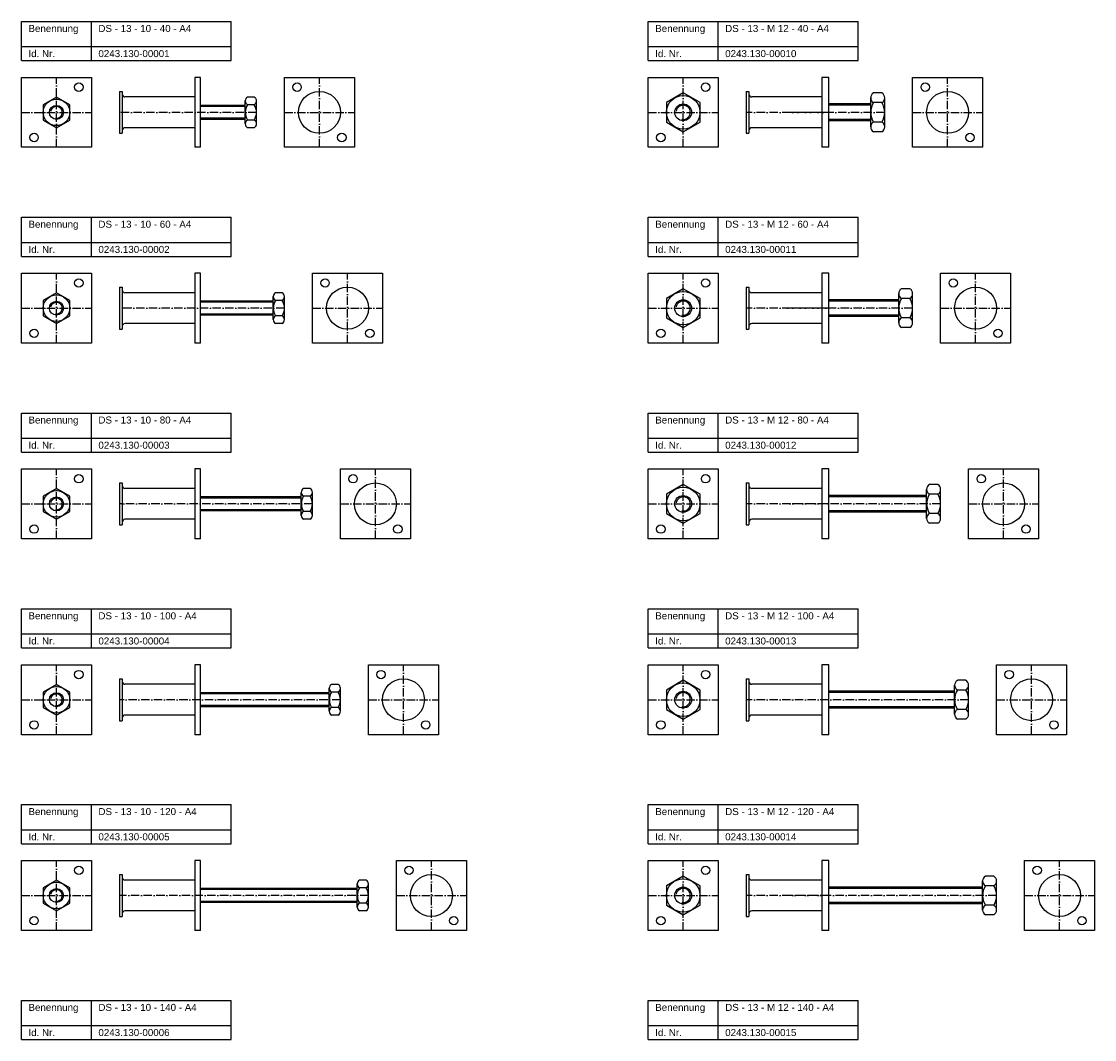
# Model space of a CAD drawing. Header units: millimetres. Extents: x 77 to 2545, y 1116 to 2936.
# Tile 3 of 8: x 77 to 844, y 2208 to 2936. Entities that reach past the tile are written whole.
import ezdxf

# ---------------------------------------------------------------- set-up
doc = ezdxf.new("R2010")
doc.units = ezdxf.units.MM
doc.header["$LTSCALE"] = 0.5
doc.linetypes.add('achse', pattern=[18, 12, -3, 0, -3])
doc.layers.add('HALFEN', color=2, linetype='CONTINUOUS')
doc.styles.add('ARIAL50', font='ARIAL.TTF', dxfattribs={"height": 5})

msp = doc.modelspace()

# ---------------------------------------------------------------- linework, layer by layer
at = {"layer": 'HALFEN'}
for p, q in [((77.25, 2936.25), (227.25, 2936.25)), ((77.25, 2908.25), (77.25, 2936.25)), ((127.25, 2908.25), (127.25, 2936.25)), ((227.25, 2908.25), (227.25, 2936.25)), ((525.25, 2936.25), (675.25, 2936.25)), ((525.25, 2908.25), (525.25, 2936.25)), ((575.25, 2908.25), (575.25, 2936.25)), ((675.25, 2908.25), (675.25, 2936.25)), ((77.25, 2918.25), (227.25, 2918.25)), ((525.25, 2918.25), (675.25, 2918.25)), ((77.25, 2908.25), (227.25, 2908.25)), ((525.25, 2908.25), (675.25, 2908.25)), ((77.25, 2896.25), (127.25, 2896.25)), ((77.25, 2846.25), (77.25, 2896.25)), ((127.25, 2896.25), (127.25, 2846.25)), ((205.25, 2896.25), (201.25, 2896.25)), ((201.25, 2896.25), (201.25, 2846.25)), ((205.25, 2846.25), (205.25, 2896.25)), ((265.25, 2896.25), (315.25, 2896.25)), ((265.25, 2846.25), (265.25, 2896.25)), ((315.25, 2896.25), (315.25, 2846.25)), ((525.25, 2896.25), (575.25, 2896.25)), ((525.25, 2846.25), (525.25, 2896.25)), ((575.25, 2896.25), (575.25, 2846.25)), ((649.25, 2896.25), (649.25, 2846.25)), ((654.25, 2896.25), (649.25, 2896.25)), ((654.25, 2846.25), (654.25, 2896.25)), ((714.25, 2896.25), (764.25, 2896.25)), ((714.25, 2846.25), (714.25, 2896.25)), ((764.25, 2896.25), (764.25, 2846.25)), ((147.25, 2886.25), (149.25, 2886.25)), ((147.25, 2886.25), (147.25, 2856.25)), ((149.25, 2886.25), (149.25, 2856.25)), ((595.25, 2886.25), (597.25, 2886.25)), ((595.25, 2886.25), (595.25, 2856.25)), ((597.25, 2886.25), (597.25, 2856.25)), ((692.25, 2885.11), (686.25, 2885.11)), ((102.25, 2882.22), (92.75, 2876.73)), ((92.75, 2876.73), (92.75, 2865.77)), ((111.75, 2876.73), (102.25, 2882.22)), ((111.75, 2865.77), (111.75, 2876.73)), ((201.25, 2882.25), (151.25, 2882.25)), ((237.25, 2876.25), (205.25, 2876.25)), ((237.25, 2863.02), (237.25, 2879.48)), ((243.67, 2882.22), (238.83, 2882.22)), ((243.67, 2876.73), (238.83, 2876.73)), ((245.25, 2863.02), (245.25, 2879.48)), ((649.25, 2882.25), (599.25, 2882.25)), ((684.25, 2877.25), (654.25, 2877.25)), ((684.25, 2876.3), (654.25, 2876.3)), ((684.25, 2860.86), (684.25, 2881.64)), ((692.25, 2878.18), (686.25, 2878.18)), ((694.25, 2860.86), (694.25, 2881.64)), ((237.25, 2875.44), (205.25, 2875.44)), ((92.75, 2865.77), (102.25, 2860.28)), ((102.25, 2860.28), (111.75, 2865.77)), ((237.25, 2867.06), (205.25, 2867.06)), ((237.25, 2866.25), (205.25, 2866.25)), ((243.67, 2865.77), (238.83, 2865.77)), ((684.25, 2866.2), (654.25, 2866.2)), ((684.25, 2865.25), (654.25, 2865.25)), ((692.25, 2864.32), (686.25, 2864.32)), ((147.25, 2856.25), (149.25, 2856.25)), ((201.25, 2860.25), (151.25, 2860.25)), ((243.67, 2860.28), (238.83, 2860.28)), ((595.25, 2856.25), (597.25, 2856.25)), ((649.25, 2860.25), (599.25, 2860.25)), ((692.25, 2857.39), (686.25, 2857.39)), ((127.25, 2846.25), (77.25, 2846.25)), ((205.25, 2846.25), (201.25, 2846.25)), ((315.25, 2846.25), (265.25, 2846.25)), ((575.25, 2846.25), (525.25, 2846.25)), ((654.25, 2846.25), (649.25, 2846.25)), ((764.25, 2846.25), (714.25, 2846.25)), ((77.25, 2796.25), (227.25, 2796.25)), ((77.25, 2768.25), (77.25, 2796.25)), ((127.25, 2768.25), (127.25, 2796.25)), ((227.25, 2768.25), (227.25, 2796.25)), ((525.25, 2796.25), (675.25, 2796.25)), ((525.25, 2768.25), (525.25, 2796.25)), ((575.25, 2768.25), (575.25, 2796.25)), ((675.25, 2768.25), (675.25, 2796.25)), ((77.25, 2778.25), (227.25, 2778.25)), ((525.25, 2778.25), (675.25, 2778.25)), ((77.25, 2768.25), (227.25, 2768.25)), ((525.25, 2768.25), (675.25, 2768.25)), ((77.25, 2706.25), (77.25, 2756.25)), ((77.25, 2756.25), (127.25, 2756.25)), ((127.25, 2756.25), (127.25, 2706.25)), ((201.25, 2756.25), (201.25, 2706.25)), ((205.25, 2756.25), (201.25, 2756.25)), ((205.25, 2706.25), (205.25, 2756.25)), ((285.25, 2756.25), (335.25, 2756.25)), ((285.25, 2706.25), (285.25, 2756.25)), ((335.25, 2756.25), (335.25, 2706.25)), ((525.25, 2756.25), (575.25, 2756.25)), ((525.25, 2706.25), (525.25, 2756.25)), ((575.25, 2756.25), (575.25, 2706.25)), ((649.25, 2756.25), (649.25, 2706.25)), ((654.25, 2756.25), (649.25, 2756.25)), ((654.25, 2706.25), (654.25, 2756.25)), ((734.25, 2756.25), (784.25, 2756.25)), ((734.25, 2706.25), (734.25, 2756.25)), ((784.25, 2756.25), (784.25, 2706.25)), ((147.25, 2746.25), (147.25, 2716.25)), ((147.25, 2746.25), (149.25, 2746.25)), ((149.25, 2746.25), (149.25, 2716.25)), ((595.25, 2746.25), (595.25, 2716.25)), ((595.25, 2746.25), (597.25, 2746.25)), ((597.25, 2746.25), (597.25, 2716.25)), ((102.25, 2742.22), (92.75, 2736.73)), ((111.75, 2736.73), (102.25, 2742.22)), ((201.25, 2742.25), (151.25, 2742.25)), ((257.25, 2723.02), (257.25, 2739.48)), ((263.67, 2742.22), (258.83, 2742.22)), ((265.25, 2723.02), (265.25, 2739.48)), ((649.25, 2742.25), (599.25, 2742.25)), ((704.25, 2720.86), (704.25, 2741.64)), ((712.25, 2745.11), (706.25, 2745.11)), ((714.25, 2720.86), (714.25, 2741.64)), ((92.75, 2736.73), (92.75, 2725.77)), ((111.75, 2725.77), (111.75, 2736.73)), ((257.25, 2736.25), (205.25, 2736.25)), ((257.25, 2735.44), (205.25, 2735.44)), ((263.67, 2736.73), (258.83, 2736.73)), ((704.25, 2737.25), (654.25, 2737.25)), ((704.25, 2736.3), (654.25, 2736.3)), ((712.25, 2738.18), (706.25, 2738.18)), ((92.75, 2725.77), (102.25, 2720.28)), ((102.25, 2720.28), (111.75, 2725.77)), ((257.25, 2727.06), (205.25, 2727.06)), ((257.25, 2726.25), (205.25, 2726.25)), ((263.67, 2725.77), (258.83, 2725.77)), ((704.25, 2726.2), (654.25, 2726.2)), ((704.25, 2725.25), (654.25, 2725.25)), ((712.25, 2724.32), (706.25, 2724.32)), ((147.25, 2716.25), (149.25, 2716.25)), ((201.25, 2720.25), (151.25, 2720.25)), ((263.67, 2720.28), (258.83, 2720.28)), ((595.25, 2716.25), (597.25, 2716.25)), ((649.25, 2720.25), (599.25, 2720.25)), ((712.25, 2717.39), (706.25, 2717.39)), ((127.25, 2706.25), (77.25, 2706.25)), ((205.25, 2706.25), (201.25, 2706.25)), ((335.25, 2706.25), (285.25, 2706.25)), ((575.25, 2706.25), (525.25, 2706.25)), ((654.25, 2706.25), (649.25, 2706.25)), ((784.25, 2706.25), (734.25, 2706.25)), ((77.25, 2656.25), (227.25, 2656.25)), ((77.25, 2628.25), (77.25, 2656.25)), ((127.25, 2628.25), (127.25, 2656.25)), ((227.25, 2628.25), (227.25, 2656.25)), ((525.25, 2656.25), (675.25, 2656.25)), ((525.25, 2628.25), (525.25, 2656.25)), ((575.25, 2628.25), (575.25, 2656.25)), ((675.25, 2628.25), (675.25, 2656.25)), ((77.25, 2638.25), (227.25, 2638.25)), ((525.25, 2638.25), (675.25, 2638.25)), ((77.25, 2628.25), (227.25, 2628.25)), ((525.25, 2628.25), (675.25, 2628.25)), ((77.25, 2616.25), (127.25, 2616.25)), ((77.25, 2566.25), (77.25, 2616.25)), ((127.25, 2616.25), (127.25, 2566.25)), ((205.25, 2616.25), (201.25, 2616.25)), ((201.25, 2616.25), (201.25, 2566.25)), ((205.25, 2566.25), (205.25, 2616.25)), ((305.25, 2616.25), (355.25, 2616.25)), ((305.25, 2566.25), (305.25, 2616.25)), ((355.25, 2616.25), (355.25, 2566.25)), ((525.25, 2616.25), (575.25, 2616.25)), ((525.25, 2566.25), (525.25, 2616.25)), ((575.25, 2616.25), (575.25, 2566.25)), ((649.25, 2616.25), (649.25, 2566.25)), ((654.25, 2616.25), (649.25, 2616.25)), ((654.25, 2566.25), (654.25, 2616.25)), ((754.25, 2616.25), (804.25, 2616.25)), ((754.25, 2566.25), (754.25, 2616.25)), ((804.25, 2616.25), (804.25, 2566.25)), ((102.25, 2602.22), (92.75, 2596.73)), ((111.75, 2596.73), (102.25, 2602.22)), ((147.25, 2606.25), (149.25, 2606.25)), ((147.25, 2606.25), (147.25, 2576.25)), ((149.25, 2606.25), (149.25, 2576.25)), ((201.25, 2602.25), (151.25, 2602.25)), ((283.67, 2602.22), (278.83, 2602.22)), ((595.25, 2606.25), (597.25, 2606.25)), ((595.25, 2606.25), (595.25, 2576.25)), ((597.25, 2606.25), (597.25, 2576.25)), ((649.25, 2602.25), (599.25, 2602.25)), ((724.25, 2580.86), (724.25, 2601.64)), ((732.25, 2605.11), (726.25, 2605.11)), ((734.25, 2580.86), (734.25, 2601.64)), ((92.75, 2596.73), (92.75, 2585.77)), ((111.75, 2585.77), (111.75, 2596.73)), ((277.25, 2596.25), (205.25, 2596.25)), ((277.25, 2595.44), (205.25, 2595.44)), ((277.25, 2583.02), (277.25, 2599.48)), ((283.67, 2596.73), (278.83, 2596.73)), ((285.25, 2583.02), (285.25, 2599.48)), ((724.25, 2597.25), (654.25, 2597.25)), ((724.25, 2596.3), (654.25, 2596.3)), ((732.25, 2598.18), (726.25, 2598.18)), ((92.75, 2585.77), (102.25, 2580.28)), ((102.25, 2580.28), (111.75, 2585.77)), ((277.25, 2587.06), (205.25, 2587.06)), ((277.25, 2586.25), (205.25, 2586.25)), ((283.67, 2585.77), (278.83, 2585.77)), ((724.25, 2586.2), (654.25, 2586.2)), ((724.25, 2585.25), (654.25, 2585.25)), ((201.25, 2580.25), (151.25, 2580.25)), ((283.67, 2580.28), (278.83, 2580.28)), ((649.25, 2580.25), (599.25, 2580.25)), ((732.25, 2584.32), (726.25, 2584.32)), ((732.25, 2577.39), (726.25, 2577.39)), ((147.25, 2576.25), (149.25, 2576.25)), ((595.25, 2576.25), (597.25, 2576.25)), ((127.25, 2566.25), (77.25, 2566.25)), ((205.25, 2566.25), (201.25, 2566.25)), ((355.25, 2566.25), (305.25, 2566.25)), ((575.25, 2566.25), (525.25, 2566.25)), ((654.25, 2566.25), (649.25, 2566.25)), ((804.25, 2566.25), (754.25, 2566.25)), ((77.25, 2516.25), (227.25, 2516.25)), ((77.25, 2488.25), (77.25, 2516.25)), ((127.25, 2488.25), (127.25, 2516.25)), ((227.25, 2488.25), (227.25, 2516.25)), ((525.25, 2516.25), (675.25, 2516.25)), ((525.25, 2488.25), (525.25, 2516.25)), ((575.25, 2488.25), (575.25, 2516.25)), ((675.25, 2488.25), (675.25, 2516.25)), ((77.25, 2498.25), (227.25, 2498.25)), ((525.25, 2498.25), (675.25, 2498.25)), ((77.25, 2488.25), (227.25, 2488.25)), ((525.25, 2488.25), (675.25, 2488.25)), ((77.25, 2476.25), (127.25, 2476.25)), ((77.25, 2426.25), (77.25, 2476.25)), ((127.25, 2476.25), (127.25, 2426.25)), ((201.25, 2476.25), (201.25, 2426.25)), ((205.25, 2476.25), (201.25, 2476.25)), ((205.25, 2426.25), (205.25, 2476.25)), ((325.25, 2476.25), (375.25, 2476.25)), ((325.25, 2426.25), (325.25, 2476.25)), ((375.25, 2476.25), (375.25, 2426.25)), ((525.25, 2476.25), (575.25, 2476.25)), ((525.25, 2426.25), (525.25, 2476.25)), ((575.25, 2476.25), (575.25, 2426.25)), ((649.25, 2476.25), (649.25, 2426.25)), ((654.25, 2476.25), (649.25, 2476.25)), ((654.25, 2426.25), (654.25, 2476.25)), ((774.25, 2476.25), (824.25, 2476.25)), ((774.25, 2426.25), (774.25, 2476.25)), ((824.25, 2476.25), (824.25, 2426.25)), ((102.25, 2462.22), (92.75, 2456.73)), ((111.75, 2456.73), (102.25, 2462.22)), ((147.25, 2466.25), (147.25, 2436.25)), ((147.25, 2466.25), (149.25, 2466.25)), ((149.25, 2466.25), (149.25, 2436.25)), ((201.25, 2462.25), (151.25, 2462.25)), ((303.67, 2462.22), (298.83, 2462.22)), ((595.25, 2466.25), (595.25, 2436.25)), ((595.25, 2466.25), (597.25, 2466.25)), ((597.25, 2466.25), (597.25, 2436.25)), ((649.25, 2462.25), (599.25, 2462.25)), ((752.25, 2465.11), (746.25, 2465.11)), ((92.75, 2456.73), (92.75, 2445.77)), ((111.75, 2445.77), (111.75, 2456.73)), ((297.25, 2456.25), (205.25, 2456.25)), ((297.25, 2455.44), (205.25, 2455.44)), ((297.25, 2443.02), (297.25, 2459.48)), ((303.67, 2456.73), (298.83, 2456.73)), ((305.25, 2443.02), (305.25, 2459.48)), ((744.25, 2457.25), (654.25, 2457.25)), ((744.25, 2456.3), (654.25, 2456.3)), ((744.25, 2440.86), (744.25, 2461.64)), ((752.25, 2458.18), (746.25, 2458.18)), ((754.25, 2440.86), (754.25, 2461.64)), ((297.25, 2447.06), (205.25, 2447.06)), ((92.75, 2445.77), (102.25, 2440.28)), ((102.25, 2440.28), (111.75, 2445.77)), ((201.25, 2440.25), (151.25, 2440.25)), ((297.25, 2446.25), (205.25, 2446.25)), ((303.67, 2445.77), (298.83, 2445.77)), ((303.67, 2440.28), (298.83, 2440.28)), ((649.25, 2440.25), (599.25, 2440.25)), ((744.25, 2446.2), (654.25, 2446.2)), ((744.25, 2445.25), (654.25, 2445.25)), ((752.25, 2444.32), (746.25, 2444.32)), ((147.25, 2436.25), (149.25, 2436.25)), ((595.25, 2436.25), (597.25, 2436.25)), ((752.25, 2437.39), (746.25, 2437.39)), ((127.25, 2426.25), (77.25, 2426.25)), ((205.25, 2426.25), (201.25, 2426.25)), ((375.25, 2426.25), (325.25, 2426.25)), ((575.25, 2426.25), (525.25, 2426.25)), ((654.25, 2426.25), (649.25, 2426.25)), ((824.25, 2426.25), (774.25, 2426.25)), ((77.25, 2376.25), (227.25, 2376.25)), ((77.25, 2348.25), (77.25, 2376.25)), ((127.25, 2348.25), (127.25, 2376.25)), ((227.25, 2348.25), (227.25, 2376.25)), ((525.25, 2376.25), (675.25, 2376.25)), ((525.25, 2348.25), (525.25, 2376.25)), ((575.25, 2348.25), (575.25, 2376.25)), ((675.25, 2348.25), (675.25, 2376.25)), ((77.25, 2358.25), (227.25, 2358.25)), ((525.25, 2358.25), (675.25, 2358.25)), ((77.25, 2348.25), (227.25, 2348.25)), ((525.25, 2348.25), (675.25, 2348.25)), ((77.25, 2336.25), (127.25, 2336.25)), ((77.25, 2286.25), (77.25, 2336.25)), ((127.25, 2336.25), (127.25, 2286.25)), ((201.25, 2336.25), (201.25, 2286.25)), ((205.25, 2336.25), (201.25, 2336.25)), ((205.25, 2286.25), (205.25, 2336.25)), ((345.25, 2336.25), (395.25, 2336.25)), ((345.25, 2286.25), (345.25, 2336.25)), ((395.25, 2336.25), (395.25, 2286.25)), ((525.25, 2336.25), (575.25, 2336.25)), ((525.25, 2286.25), (525.25, 2336.25)), ((575.25, 2336.25), (575.25, 2286.25)), ((649.25, 2336.25), (649.25, 2286.25)), ((654.25, 2336.25), (649.25, 2336.25)), ((654.25, 2286.25), (654.25, 2336.25)), ((794.25, 2336.25), (844.25, 2336.25)), ((794.25, 2286.25), (794.25, 2336.25)), ((844.25, 2336.25), (844.25, 2286.25)), ((147.25, 2326.25), (149.25, 2326.25)), ((147.25, 2326.25), (147.25, 2296.25)), ((149.25, 2326.25), (149.25, 2296.25)), ((595.25, 2326.25), (595.25, 2296.25)), ((595.25, 2326.25), (597.25, 2326.25)), ((597.25, 2326.25), (597.25, 2296.25)), ((772.25, 2325.11), (766.25, 2325.11)), ((102.25, 2322.22), (92.75, 2316.73)), ((92.75, 2316.73), (92.75, 2305.77)), ((111.75, 2316.73), (102.25, 2322.22)), ((111.75, 2305.77), (111.75, 2316.73)), ((201.25, 2322.25), (151.25, 2322.25)), ((317.25, 2303.02), (317.25, 2319.48)), ((323.67, 2322.22), (318.83, 2322.22)), ((323.67, 2316.73), (318.83, 2316.73)), ((325.25, 2303.02), (325.25, 2319.48)), ((649.25, 2322.25), (599.25, 2322.25)), ((764.25, 2317.25), (654.25, 2317.25)), ((764.25, 2300.86), (764.25, 2321.64)), ((772.25, 2318.18), (766.25, 2318.18)), ((774.25, 2300.86), (774.25, 2321.64)), ((317.25, 2316.25), (205.25, 2316.25)), ((317.25, 2315.44), (205.25, 2315.44)), ((764.25, 2316.3), (654.25, 2316.3)), ((92.75, 2305.77), (102.25, 2300.28)), ((102.25, 2300.28), (111.75, 2305.77)), ((317.25, 2307.06), (205.25, 2307.06)), ((317.25, 2306.25), (205.25, 2306.25)), ((323.67, 2305.77), (318.83, 2305.77)), ((764.25, 2306.2), (654.25, 2306.2)), ((764.25, 2305.25), (654.25, 2305.25)), ((772.25, 2304.32), (766.25, 2304.32)), ((147.25, 2296.25), (149.25, 2296.25)), ((201.25, 2300.25), (151.25, 2300.25)), ((323.67, 2300.28), (318.83, 2300.28)), ((595.25, 2296.25), (597.25, 2296.25)), ((649.25, 2300.25), (599.25, 2300.25)), ((772.25, 2297.39), (766.25, 2297.39)), ((127.25, 2286.25), (77.25, 2286.25)), ((205.25, 2286.25), (201.25, 2286.25)), ((395.25, 2286.25), (345.25, 2286.25)), ((575.25, 2286.25), (525.25, 2286.25)), ((654.25, 2286.25), (649.25, 2286.25)), ((844.25, 2286.25), (794.25, 2286.25)), ((77.25, 2236.25), (227.25, 2236.25)), ((77.25, 2208.25), (77.25, 2236.25)), ((127.25, 2208.25), (127.25, 2236.25)), ((227.25, 2208.25), (227.25, 2236.25)), ((525.25, 2236.25), (675.25, 2236.25)), ((525.25, 2208.25), (525.25, 2236.25)), ((575.25, 2208.25), (575.25, 2236.25)), ((675.25, 2208.25), (675.25, 2236.25)), ((77.25, 2218.25), (227.25, 2218.25)), ((525.25, 2218.25), (675.25, 2218.25)), ((77.25, 2208.25), (227.25, 2208.25)), ((525.25, 2208.25), (675.25, 2208.25))]:
    msp.add_line(p, q, dxfattribs=at)
at = {"layer": 'HALFEN', "color": 1, "linetype": 'achse'}
for p, q in [((102.25, 2846.25), (102.25, 2896.25)), ((290.25, 2846.25), (290.25, 2896.25)), ((550.25, 2846.25), (550.25, 2896.25)), ((739.25, 2846.25), (739.25, 2896.25)), ((77.25, 2871.25), (127.25, 2871.25)), ((245.25, 2871.25), (147.25, 2871.25)), ((265.25, 2871.25), (315.25, 2871.25)), ((525.25, 2871.25), (575.25, 2871.25)), ((654.25, 2871.25), (595.25, 2871.25)), ((694.25, 2871.25), (622.25, 2871.25)), ((714.25, 2871.25), (764.25, 2871.25)), ((102.25, 2706.25), (102.25, 2756.25)), ((310.25, 2706.25), (310.25, 2756.25)), ((550.25, 2706.25), (550.25, 2756.25)), ((759.25, 2706.25), (759.25, 2756.25)), ((77.25, 2731.25), (127.25, 2731.25)), ((265.25, 2731.25), (147.25, 2731.25)), ((285.25, 2731.25), (335.25, 2731.25)), ((525.25, 2731.25), (575.25, 2731.25)), ((654.25, 2731.25), (595.25, 2731.25)), ((714.25, 2731.25), (622.25, 2731.25)), ((734.25, 2731.25), (784.25, 2731.25)), ((102.25, 2566.25), (102.25, 2616.25)), ((330.25, 2566.25), (330.25, 2616.25)), ((550.25, 2566.25), (550.25, 2616.25)), ((779.25, 2566.25), (779.25, 2616.25)), ((77.25, 2591.25), (127.25, 2591.25)), ((285.25, 2591.25), (147.25, 2591.25)), ((305.25, 2591.25), (355.25, 2591.25)), ((525.25, 2591.25), (575.25, 2591.25)), ((654.25, 2591.25), (595.25, 2591.25)), ((734.25, 2591.25), (622.25, 2591.25)), ((754.25, 2591.25), (804.25, 2591.25)), ((102.25, 2426.25), (102.25, 2476.25)), ((350.25, 2426.25), (350.25, 2476.25)), ((550.25, 2426.25), (550.25, 2476.25)), ((799.25, 2426.25), (799.25, 2476.25)), ((77.25, 2451.25), (127.25, 2451.25)), ((305.25, 2451.25), (147.25, 2451.25)), ((325.25, 2451.25), (375.25, 2451.25)), ((525.25, 2451.25), (575.25, 2451.25)), ((654.25, 2451.25), (595.25, 2451.25)), ((754.25, 2451.25), (622.25, 2451.25)), ((774.25, 2451.25), (824.25, 2451.25)), ((102.25, 2286.25), (102.25, 2336.25)), ((370.25, 2286.25), (370.25, 2336.25)), ((550.25, 2286.25), (550.25, 2336.25)), ((819.25, 2286.25), (819.25, 2336.25)), ((77.25, 2311.25), (127.25, 2311.25)), ((325.25, 2311.25), (147.25, 2311.25)), ((345.25, 2311.25), (395.25, 2311.25)), ((525.25, 2311.25), (575.25, 2311.25)), ((654.25, 2311.25), (595.25, 2311.25)), ((774.25, 2311.25), (622.25, 2311.25)), ((794.25, 2311.25), (844.25, 2311.25))]:
    msp.add_line(p, q, dxfattribs=at)
at = {"layer": 'HALFEN'}
for points in [[(538.25, 2864.32), (550.25, 2857.39), (562.25, 2864.32), (562.25, 2878.18), (550.25, 2885.11), (538.25, 2878.18)], [(538.25, 2724.32), (550.25, 2717.39), (562.25, 2724.32), (562.25, 2738.18), (550.25, 2745.11), (538.25, 2738.18)], [(538.25, 2584.32), (550.25, 2577.39), (562.25, 2584.32), (562.25, 2598.18), (550.25, 2605.11), (538.25, 2598.18)], [(538.25, 2444.32), (550.25, 2437.39), (562.25, 2444.32), (562.25, 2458.18), (550.25, 2465.11), (538.25, 2458.18)], [(538.25, 2304.32), (550.25, 2297.39), (562.25, 2304.32), (562.25, 2318.18), (550.25, 2325.11), (538.25, 2318.18)]]:
    msp.add_lwpolyline(points, close=True, dxfattribs=at)
for centre, radius in [((118.25, 2889.25, 7), 3), ((274.25, 2889.25, 7), 3), ((566.25, 2889.25, 7), 3), ((723.25, 2889.25, 7), 3), ((290.25, 2871.25), 15), ((739.25, 2871.25), 15), ((102.25, 2871.25), 9.5), ((102.25, 2871.25), 5), ((550.25, 2871.25), 12), ((550.25, 2871.25), 6), ((86.25, 2853.25), 3), ((306.25, 2853.25), 3), ((534.25, 2853.25), 3), ((755.25, 2853.25), 3), ((118.25, 2749.25, 7), 3), ((294.25, 2749.25, 7), 3), ((310.25, 2731.25), 15), ((566.25, 2749.25, 7), 3), ((743.25, 2749.25, 7), 3), ((759.25, 2731.25), 15), ((102.25, 2731.25), 9.5), ((550.25, 2731.25), 12), ((102.25, 2731.25), 5), ((550.25, 2731.25), 6), ((86.25, 2713.25), 3), ((326.25, 2713.25), 3), ((534.25, 2713.25), 3), ((775.25, 2713.25), 3), ((118.25, 2609.25, 7), 3), ((314.25, 2609.25, 7), 3), ((566.25, 2609.25, 7), 3), ((763.25, 2609.25, 7), 3), ((102.25, 2591.25), 9.5), ((330.25, 2591.25), 15), ((550.25, 2591.25), 12), ((779.25, 2591.25), 15), ((102.25, 2591.25), 5), ((550.25, 2591.25), 6), ((86.25, 2573.25), 3), ((346.25, 2573.25), 3), ((534.25, 2573.25), 3), ((795.25, 2573.25), 3), ((118.25, 2469.25, 7), 3), ((334.25, 2469.25, 7), 3), ((566.25, 2469.25, 7), 3), ((783.25, 2469.25, 7), 3), ((350.25, 2451.25), 15), ((550.25, 2451.25), 12), ((799.25, 2451.25), 15), ((102.25, 2451.25), 9.5), ((102.25, 2451.25), 5), ((550.25, 2451.25), 6), ((86.25, 2433.25), 3), ((366.25, 2433.25), 3), ((534.25, 2433.25), 3), ((815.25, 2433.25), 3), ((118.25, 2329.25, 7), 3), ((354.25, 2329.25, 7), 3), ((566.25, 2329.25, 7), 3), ((803.25, 2329.25, 7), 3), ((370.25, 2311.25), 15), ((819.25, 2311.25), 15), ((102.25, 2311.25), 9.5), ((550.25, 2311.25), 12), ((550.25, 2311.25), 6), ((102.25, 2311.25), 5), ((86.25, 2293.25), 3), ((386.25, 2293.25), 3), ((534.25, 2293.25), 3), ((835.25, 2293.25), 3)]:
    msp.add_circle(centre, radius, dxfattribs=at)
for centre, radius, start, end in [((151.25, 2884.25), 2, 180, 270), ((599.25, 2884.25), 2, 180, 270), ((688.25, 2881.64), 4, 120, 240), ((690.25, 2881.64), 4, 300, 60), ((240.42, 2879.48), 3.17, 120, 240), ((247.54, 2871.25), 10.29, 147.79577, 212.20423), ((242.08, 2879.48), 3.17, 300, 60), ((234.96, 2871.25), 10.29, 327.79577, 32.20423), ((697.25, 2871.25), 13, 147.79577, 212.20423), ((686.25, 2878.18), 1.0725e-12, 122.00538, 62.00538), ((681.25, 2871.25), 13, 327.79577, 32.20423), ((692.25, 2878.18), 1.0725e-12, 117.99462, 57.99462), ((240.42, 2863.02), 3.17, 120, 240), ((242.08, 2863.02), 3.17, 300, 60), ((688.25, 2860.86), 4, 120, 240), ((690.25, 2860.86), 4, 300, 60), ((151.25, 2858.25), 2, 90, 180), ((599.25, 2858.25), 2, 90, 180), ((151.25, 2744.25), 2, 180, 270), ((260.42, 2739.48), 3.17, 120, 240), ((262.08, 2739.48), 3.17, 300, 60), ((599.25, 2744.25), 2, 180, 270), ((708.25, 2741.64), 4, 120, 240), ((710.25, 2741.64), 4, 300, 60), ((267.54, 2731.25), 10.29, 147.79577, 212.20423), ((254.96, 2731.25), 10.29, 327.79577, 32.20423), ((717.25, 2731.25), 13, 147.79577, 212.20423), ((706.25, 2738.18), 1.0725e-12, 122.00538, 62.00538), ((701.25, 2731.25), 13, 327.79577, 32.20423), ((712.25, 2738.18), 1.0725e-12, 117.99462, 57.99462), ((260.42, 2723.02), 3.17, 120, 240), ((262.08, 2723.02), 3.17, 300, 60), ((708.25, 2720.86), 4, 120, 240), ((710.25, 2720.86), 4, 300, 60), ((151.25, 2718.25), 2, 90, 180), ((599.25, 2718.25), 2, 90, 180), ((151.25, 2604.25), 2, 180, 270), ((280.42, 2599.48), 3.17, 120, 240), ((282.08, 2599.48), 3.17, 300, 60), ((599.25, 2604.25), 2, 180, 270), ((728.25, 2601.64), 4, 120, 240), ((730.25, 2601.64), 4, 300, 60), ((287.54, 2591.25), 10.29, 147.79577, 212.20423), ((274.96, 2591.25), 10.29, 327.79577, 32.20423), ((737.25, 2591.25), 13, 147.79577, 212.20423), ((726.25, 2598.18), 1.0725e-12, 122.00538, 62.00538), ((732.25, 2598.18), 1.0725e-12, 117.99462, 57.99462), ((721.25, 2591.25), 13, 327.79577, 32.20423), ((280.42, 2583.02), 3.17, 120, 240), ((282.08, 2583.02), 3.17, 300, 60), ((151.25, 2578.25), 2, 90, 180), ((599.25, 2578.25), 2, 90, 180), ((728.25, 2580.86), 4, 120, 240), ((730.25, 2580.86), 4, 300, 60), ((151.25, 2464.25), 2, 180, 270), ((300.42, 2459.48), 3.17, 120, 240), ((302.08, 2459.48), 3.17, 300, 60), ((599.25, 2464.25), 2, 180, 270), ((748.25, 2461.64), 4, 120, 240), ((750.25, 2461.64), 4, 300, 60), ((307.54, 2451.25), 10.29, 147.79577, 212.20423), ((294.96, 2451.25), 10.29, 327.79577, 32.20423), ((757.25, 2451.25), 13, 147.79577, 212.20423), ((746.25, 2458.18), 1.0725e-12, 122.00538, 62.00538), ((741.25, 2451.25), 13, 327.79577, 32.20423), ((752.25, 2458.18), 1.0725e-12, 117.99462, 57.99462), ((151.25, 2438.25), 2, 90, 180), ((300.42, 2443.02), 3.17, 120, 240), ((302.08, 2443.02), 3.17, 300, 60), ((599.25, 2438.25), 2, 90, 180), ((748.25, 2440.86), 4, 120, 240), ((750.25, 2440.86), 4, 300, 60), ((151.25, 2324.25), 2, 180, 270), ((599.25, 2324.25), 2, 180, 270), ((768.25, 2321.64), 4, 120, 240), ((770.25, 2321.64), 4, 300, 60), ((320.42, 2319.48), 3.17, 120, 240), ((327.54, 2311.25), 10.29, 147.79577, 212.20423), ((322.08, 2319.48), 3.17, 300, 60), ((314.96, 2311.25), 10.29, 327.79577, 32.20423), ((777.25, 2311.25), 13, 147.79577, 212.20423), ((766.25, 2318.18), 1.0725e-12, 122.00538, 62.00538), ((761.25, 2311.25), 13, 327.79577, 32.20423), ((772.25, 2318.18), 1.0725e-12, 117.99462, 57.99462), ((320.42, 2303.02), 3.17, 120, 240), ((322.08, 2303.02), 3.17, 300, 60), ((768.25, 2300.86), 4, 120, 240), ((770.25, 2300.86), 4, 300, 60), ((151.25, 2298.25), 2, 90, 180), ((599.25, 2298.25), 2, 90, 180)]:
    msp.add_arc(centre, radius, start, end, dxfattribs=at)
at = {"layer": 'HALFEN', "color": 1}
for centre, radius in [((550.25, 2871.25), 5.05), ((102.25, 2871.25), 4.19), ((102.25, 2731.25), 4.19), ((550.25, 2731.25), 5.05), ((102.25, 2591.25), 4.19), ((550.25, 2591.25), 5.05), ((102.25, 2451.25), 4.19), ((550.25, 2451.25), 5.05), ((102.25, 2311.25), 4.19), ((550.25, 2311.25), 5.05)]:
    msp.add_arc(centre, radius, 260, 170, dxfattribs=at)

# ---------------------------------------------------------------- texts
at = {"layer": 'HALFEN', "style": 'ARIAL50'}
for s, p in [('Benennung', (82.25, 2928.75)), ('DS - 13 - 10 - 40 - A4', (132.25, 2928.75)), ('Benennung', (530.25, 2928.75)), ('DS - 13 - M 12 - 40 - A4', (580.25, 2928.75)), ('Id. Nr.', (82.25, 2910.75)), ('0243.130-00001', (132.25, 2910.75)), ('Id. Nr.', (530.25, 2910.75)), ('0243.130-00010', (580.25, 2910.75)), ('Benennung', (82.25, 2788.75)), ('DS - 13 - 10 - 60 - A4', (132.25, 2788.75)), ('Benennung', (530.25, 2788.75)), ('DS - 13 - M 12 - 60 - A4', (580.25, 2788.75)), ('Id. Nr.', (82.25, 2770.75)), ('0243.130-00002', (132.25, 2770.75)), ('Id. Nr.', (530.25, 2770.75)), ('0243.130-00011', (580.25, 2770.75)), ('DS - 13 - 10 - 80 - A4', (132.25, 2648.75)), ('DS - 13 - M 12 - 80 - A4', (580.25, 2648.75)), ('Benennung', (82.25, 2648.75)), ('Benennung', (530.25, 2648.75)), ('Id. Nr.', (82.25, 2630.75)), ('0243.130-00003', (132.25, 2630.75)), ('Id. Nr.', (530.25, 2630.75)), ('0243.130-00012', (580.25, 2630.75)), ('Benennung', (82.25, 2508.75)), ('DS - 13 - 10 - 100 - A4', (132.25, 2508.75)), ('Benennung', (530.25, 2508.75)), ('DS - 13 - M 12 - 100 - A4', (580.25, 2508.75)), ('Id. Nr.', (82.25, 2490.75)), ('0243.130-00004', (132.25, 2490.75)), ('Id. Nr.', (530.25, 2490.75)), ('0243.130-00013', (580.25, 2490.75)), ('Benennung', (82.25, 2368.75)), ('DS - 13 - 10 - 120 - A4', (132.25, 2368.75)), ('Benennung', (530.25, 2368.75)), ('DS - 13 - M 12 - 120 - A4', (580.25, 2368.75)), ('Id. Nr.', (82.25, 2350.75)), ('0243.130-00005', (132.25, 2350.75)), ('Id. Nr.', (530.25, 2350.75)), ('0243.130-00014', (580.25, 2350.75)), ('Benennung', (82.25, 2228.75)), ('DS - 13 - 10 - 140 - A4', (132.25, 2228.75)), ('Benennung', (530.25, 2228.75)), ('DS - 13 - M 12 - 140 - A4', (580.25, 2228.75)), ('Id. Nr.', (82.25, 2210.75)), ('0243.130-00006', (132.25, 2210.75)), ('Id. Nr.', (530.25, 2210.75)), ('0243.130-00015', (580.25, 2210.75))]:
    msp.add_text(s, height=5, dxfattribs=at).set_placement(p)

doc.saveas('drawing.dxf')
